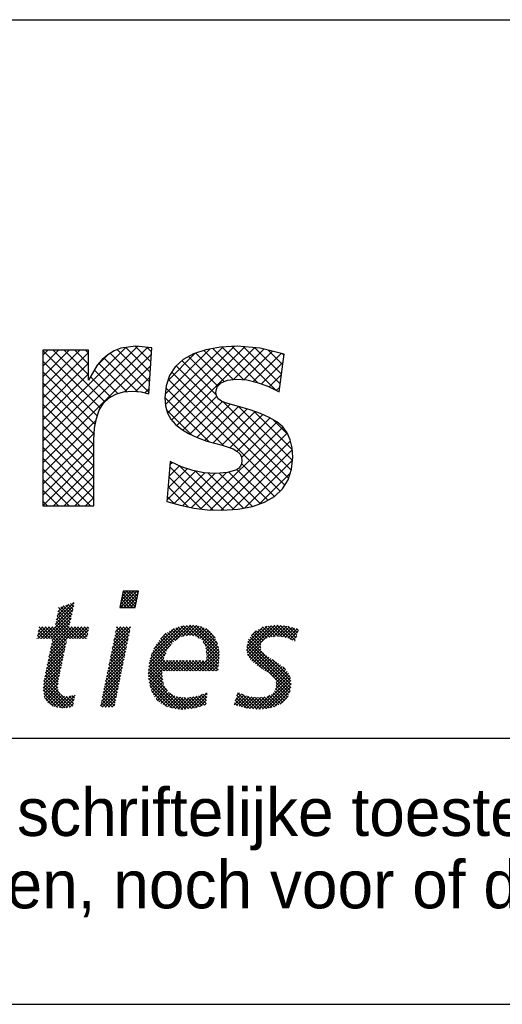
# Model space of a CAD drawing. Header units: millimetres. Extents: x -3157 to 118900, y 0 to 413637.
# Tile 19 of 25: x 105896 to 107711, y 0 to 3700. Entities that reach past the tile are written whole.
import ezdxf

# ---------------------------------------------------------------- set-up
doc = ezdxf.new("R2010")
doc.units = ezdxf.units.MM
doc.header["$LTSCALE"] = 100
doc.layers.get('0').update_dxf_attribs({"linetype": 'CONTINUOUS'})
for name, color, linetype in [('00KAD025', 2, 'CONTINUOUS'), ('00KAD070', 5, 'CONTINUOUS'), ('7', 7, 'CONTINUOUS'), ('BL$4----', 7, 'CONTINUOUS')]:
    doc.layers.add(name, color=color, linetype=linetype)
doc.styles.add('BURO-018', font='BUROFONT.shx', dxfattribs={"height": 180})
doc.styles.add('BURO-025', font='BUROFONT.shx', dxfattribs={"height": 250})
doc.styles.add('BURO-035', font='BUROFONT.shx', dxfattribs={"height": 350})
doc.styles.add('BURO-050', font='BUROFONT.shx', dxfattribs={"height": 500})

# ---------------------------------------------------------------- blocks, each defined once
blk = doc.blocks.new('*X0')
at = {"color": 0}
for p, q in [((71.64, -45.1), (73.47, -43.27)), ((71.66, -45.53), (73.92, -43.27)), ((71.76, -44.54), (73.02, -43.27)), ((71.87, -43.98), (72.57, -43.27)), ((71.98, -43.41), (72.12, -43.27)), ((73.79, -45.05), (72.01, -43.27)), ((72.11, -45.53), (74.09, -43.55)), ((73.86, -44.68), (72.46, -43.27)), ((73.94, -44.3), (72.91, -43.27)), ((74.01, -43.93), (73.36, -43.27)), ((74.09, -43.56), (73.81, -43.27)), ((62.76, -47.25), (65.17, -44.84)), ((65.25, -45.04), (65.08, -44.87)), ((72.47, -45.53), (71.71, -44.77)), ((72.92, -45.53), (71.78, -44.39)), ((73.37, -45.53), (71.86, -44.02)), ((73.71, -45.42), (71.94, -43.65)), ((72.56, -45.53), (73.98, -44.11)), ((73.01, -45.53), (73.86, -44.68)), ((61.1, -49.8), (65.07, -45.84)), ((62.64, -47.82), (65.2, -45.26)), ((62.87, -46.69), (64.5, -45.06)), ((64.59, -47.98), (62.95, -46.33)), ((62.99, -46.12), (63.83, -45.28)), ((64.67, -47.61), (63.02, -45.96)), ((64.76, -47.24), (63.1, -45.59)), ((63.11, -45.55), (63.17, -45.49)), ((64.84, -46.88), (63.38, -45.42)), ((64.92, -46.51), (63.72, -45.31)), ((65, -46.14), (64.06, -45.2)), ((65.08, -45.78), (64.4, -45.09)), ((65.17, -45.41), (64.74, -44.98)), ((71.58, -45.53), (71.56, -45.52)), ((72.03, -45.53), (71.63, -45.14)), ((73.45, -45.53), (73.75, -45.24)), ((61.55, -49.8), (64.94, -46.41)), ((62, -49.8), (64.81, -46.99)), ((62.2, -50.05), (64.68, -47.57)), ((65.07, -49.8), (62.72, -47.45)), ((65.52, -49.8), (62.79, -47.08)), ((65.97, -49.8), (62.87, -46.71)), ((60.15, -49.41), (61.36, -48.2)), ((60.21, -49.8), (61.81, -48.2)), ((61.03, -49.8), (60.23, -49.01)), ((60.27, -48.84), (60.91, -48.2)), ((61.48, -49.8), (60.31, -48.64)), ((60.38, -48.28), (60.46, -48.2)), ((61.93, -49.8), (60.39, -48.26)), ((60.65, -49.8), (62.26, -48.2)), ((63.93, -51.36), (60.77, -48.2)), ((64.01, -50.99), (61.22, -48.2)), ((64.09, -50.62), (61.67, -48.2)), ((61.74, -52.31), (65.85, -48.2)), ((61.85, -51.75), (65.4, -48.2)), ((61.97, -51.18), (64.95, -48.2)), ((62.09, -50.62), (64.55, -48.15)), ((64.17, -50.25), (62.12, -48.2)), ((64.25, -49.88), (62.56, -48.19)), ((64.62, -49.8), (62.64, -47.82)), ((64.7, -49.8), (66.3, -48.2)), ((66.42, -49.8), (64.82, -48.2)), ((65.14, -49.8), (66.75, -48.2)), ((66.87, -49.8), (65.26, -48.2)), ((65.59, -49.8), (67.19, -48.2)), ((67.04, -49.53), (65.71, -48.2)), ((66.04, -49.8), (67.22, -48.62)), ((67.11, -49.15), (66.16, -48.2)), ((67.19, -48.78), (66.61, -48.2)), ((67.27, -48.41), (67.06, -48.2)), ((70.51, -51.17), (72.94, -48.74)), ((70.63, -50.61), (73.03, -48.2)), ((70.74, -50.04), (72.58, -48.2)), ((70.86, -49.48), (72.13, -48.2)), ((72.57, -50.57), (70.97, -48.96)), ((70.98, -48.91), (71.68, -48.2)), ((72.65, -50.2), (71.04, -48.59)), ((71.09, -48.34), (71.24, -48.2)), ((72.72, -49.82), (71.12, -48.22)), ((72.8, -49.45), (71.55, -48.2)), ((72.88, -49.08), (72, -48.2)), ((72.95, -48.7), (72.45, -48.2)), ((73.03, -48.33), (72.9, -48.2)), ((75.62, -53.24), (80.87, -48)), ((75.77, -52.64), (80.37, -48.05)), ((75.95, -52.02), (79.78, -48.18)), ((76.29, -51.22), (79.09, -48.43)), ((79.26, -50.07), (78.16, -48.97)), ((79.53, -49.89), (78.44, -48.8)), ((79.79, -49.71), (78.71, -48.63)), ((80.09, -49.55), (79, -48.46)), ((79.21, -50.11), (81.37, -47.95)), ((80.46, -49.48), (79.33, -48.35)), ((80.84, -49.41), (79.66, -48.23)), ((81.24, -49.36), (79.99, -48.11)), ((80.24, -49.53), (81.78, -47.98)), ((81.78, -49.45), (80.38, -48.05)), ((82.54, -49.76), (80.78, -48.01)), ((80.8, -49.42), (82.2, -48.02)), ((85.34, -52.11), (81.19, -47.97)), ((81.29, -49.37), (82.56, -48.11)), ((85.3, -51.62), (81.65, -47.97)), ((81.68, -49.43), (82.91, -48.21)), ((82.06, -49.5), (83.23, -48.33)), ((85.23, -51.1), (82.14, -48.01)), ((82.37, -49.64), (83.53, -48.48)), ((82.63, -49.83), (83.82, -48.64)), ((85.09, -50.52), (82.73, -48.16)), ((82.9, -50.01), (84.05, -48.86)), ((84.76, -49.73), (83.47, -48.45)), ((89.12, -51.42), (92.5, -48.04)), ((89.15, -50.94), (91.98, -48.11)), ((89.2, -51.79), (93.02, -47.97)), ((89.27, -50.37), (91.42, -48.22)), ((89.28, -52.16), (93.47, -47.97)), ((89.79, -49.41), (90.43, -48.77)), ((91.41, -50.1), (90.2, -48.89)), ((91.63, -49.88), (90.49, -48.73)), ((91.96, -49.75), (90.78, -48.57)), ((92.28, -49.62), (91.07, -48.41)), ((92.67, -49.57), (91.36, -48.25)), ((93.08, -49.53), (91.7, -48.15)), ((93.53, -49.52), (92.1, -48.1)), ((92.26, -49.63), (93.87, -48.01)), ((94.05, -49.6), (92.5, -48.04)), ((92.78, -49.56), (94.28, -48.05)), ((94.58, -49.68), (92.89, -47.99)), ((93.28, -49.51), (94.69, -48.09)), ((95.35, -50), (93.31, -47.96)), ((93.69, -49.55), (95.05, -48.18)), ((95.84, -50.04), (93.81, -48.01)), ((94.08, -49.6), (95.41, -48.28)), ((95.96, -49.71), (94.31, -48.06)), ((94.47, -49.66), (95.76, -48.37)), ((94.81, -49.77), (96.11, -48.47)), ((96.07, -49.37), (94.82, -48.12)), ((95.13, -49.91), (96.28, -48.75)), ((96.18, -49.04), (95.43, -48.28)), ((96.3, -48.7), (96.04, -48.45)), ((60.13, -49.8), (60.08, -49.75)), ((60.58, -49.8), (60.16, -49.38)), ((61.62, -52.88), (64.15, -50.35)), ((63.86, -51.73), (62.2, -50.07)), ((66.49, -49.8), (67.11, -49.19)), ((66.94, -49.8), (66.99, -49.75)), ((70.28, -52.3), (72.72, -49.87)), ((70.4, -51.74), (72.83, -49.3)), ((72.34, -51.69), (70.74, -50.08)), ((72.42, -51.32), (70.81, -49.71)), ((72.5, -50.94), (70.89, -49.34)), ((78.04, -51.55), (76.84, -50.35)), ((78.2, -51.26), (77.02, -50.08)), ((77.18, -49.89), (77.99, -49.08)), ((78.4, -51.01), (77.23, -49.84)), ((78.59, -50.75), (77.45, -49.61)), ((78.79, -50.5), (77.67, -49.38)), ((78.99, -50.26), (77.89, -49.16)), ((83.08, -50.28), (84.29, -49.07)), ((85.33, -52.55), (83.11, -50.33)), ((83.24, -50.57), (84.48, -49.33)), ((83.39, -50.86), (84.66, -49.59)), ((83.47, -51.24), (84.82, -49.88)), ((83.53, -51.63), (84.96, -50.19)), ((95.27, -56.21), (89.3, -50.24)), ((95.25, -55.73), (89.4, -49.89)), ((91.07, -51.11), (89.6, -49.64)), ((91.09, -50.68), (89.8, -49.39)), ((91.18, -50.32), (90, -49.14)), ((95.44, -50.04), (96.05, -49.43)), ((95.76, -50.17), (95.82, -50.11)), ((61.39, -54.01), (63.91, -51.49)), ((61.5, -53.44), (64.03, -50.92)), ((63.54, -53.22), (61.89, -51.56)), ((63.62, -52.85), (61.97, -51.19)), ((63.7, -52.47), (62.04, -50.82)), ((63.78, -52.1), (62.12, -50.45)), ((69.93, -54), (72.37, -51.56)), ((70.05, -53.43), (72.49, -50.99)), ((70.16, -52.87), (72.6, -50.43)), ((72.04, -53.18), (70.43, -51.57)), ((72.12, -52.81), (70.51, -51.2)), ((72.19, -52.44), (70.58, -50.83)), ((72.27, -52.06), (70.66, -50.45)), ((75.56, -53.75), (78.68, -50.64)), ((79, -54.3), (76.18, -51.49)), ((77.67, -52.53), (76.32, -51.17)), ((77.8, -52.2), (76.48, -50.88)), ((77.92, -51.88), (76.66, -50.61)), ((82.2, -54.3), (85.26, -51.24)), ((82.65, -54.3), (85.3, -51.65)), ((85.29, -52.96), (83.45, -51.12)), ((85.24, -53.36), (83.53, -51.65)), ((83.56, -52.49), (85.17, -50.88)), ((83.58, -52.02), (85.09, -50.51)), ((95.07, -57.35), (89.12, -51.4)), ((95.17, -57), (89.14, -50.97)), ((95.23, -56.62), (89.22, -50.61)), ((89.46, -52.43), (91.05, -50.84)), ((89.63, -52.7), (91.11, -51.22)), ((89.84, -52.95), (91.24, -51.55)), ((61.15, -55.14), (63.67, -52.63)), ((61.27, -54.57), (63.79, -52.06)), ((63.23, -54.7), (61.58, -53.05)), ((63.31, -54.33), (61.66, -52.68)), ((63.39, -53.96), (61.74, -52.31)), ((63.47, -53.59), (61.81, -51.94)), ((69.7, -55.13), (72.14, -52.68)), ((69.82, -54.56), (72.26, -52.12)), ((71.74, -54.68), (70.12, -53.06)), ((71.81, -54.3), (70.2, -52.69)), ((71.89, -53.93), (70.28, -52.32)), ((71.97, -53.56), (70.35, -51.94)), ((75.5, -54.72), (77.67, -52.55)), ((75.53, -54.24), (77.94, -51.82)), ((75.53, -55.13), (77.81, -52.85)), ((75.57, -55.54), (78.26, -52.86)), ((75.63, -55.94), (78.7, -52.86)), ((77.44, -54.54), (75.73, -52.83)), ((77.65, -54.3), (75.82, -52.47)), ((78.1, -54.3), (75.91, -52.11)), ((78.55, -54.3), (76.05, -51.8)), ((77.71, -54.3), (79.15, -52.86)), ((79.45, -54.3), (78, -52.85)), ((78.16, -54.3), (79.6, -52.86)), ((79.89, -54.3), (78.45, -52.86)), ((78.61, -54.3), (80.04, -52.86)), ((80.34, -54.3), (78.9, -52.86)), ((79.06, -54.3), (80.49, -52.86)), ((80.79, -54.3), (79.35, -52.86)), ((79.5, -54.3), (80.94, -52.87)), ((81.24, -54.3), (79.8, -52.86)), ((79.95, -54.3), (81.39, -52.87)), ((81.69, -54.3), (80.25, -52.86)), ((80.4, -54.3), (81.83, -52.87)), ((82.14, -54.3), (80.7, -52.87)), ((80.85, -54.3), (82.28, -52.87)), ((82.59, -54.3), (81.16, -52.87)), ((81.3, -54.3), (82.73, -52.87)), ((83.04, -54.3), (81.61, -52.87)), ((81.75, -54.3), (83.17, -52.88)), ((83.49, -54.3), (82.06, -52.87)), ((83.94, -54.3), (82.51, -52.87)), ((84.38, -54.3), (82.96, -52.88)), ((83.1, -54.3), (85.33, -52.07)), ((84.83, -54.3), (83.41, -52.88)), ((83.55, -54.3), (85.33, -52.52)), ((85.16, -54.18), (83.55, -52.57)), ((85.2, -53.77), (83.59, -52.16)), ((83.99, -54.3), (85.28, -53.02)), ((91.3, -54.03), (89.23, -51.96)), ((90.09, -53.14), (91.44, -51.79)), ((90.34, -53.34), (91.65, -52.03)), ((90.6, -53.53), (91.9, -52.23)), ((90.86, -53.72), (92.18, -52.41)), ((91.12, -53.91), (92.45, -52.58)), ((91.39, -54.09), (92.72, -52.76)), ((91.66, -54.27), (93, -52.93)), ((91.94, -54.43), (93.27, -53.1)), ((95.17, -55.21), (92.71, -52.74)), ((60.95, -56.69), (63.31, -54.33)), ((61, -56.19), (63.43, -53.76)), ((61.05, -55.69), (63.55, -53.19)), ((63.03, -55.84), (61.35, -54.17)), ((63.08, -55.45), (61.43, -53.8)), ((63.15, -55.07), (61.51, -53.43)), ((69.35, -56.82), (71.8, -54.37)), ((69.47, -56.26), (71.91, -53.81)), ((69.58, -55.69), (72.03, -53.25)), ((71.51, -55.8), (69.89, -54.18)), ((71.59, -55.42), (69.97, -53.81)), ((71.66, -55.05), (70.05, -53.43)), ((78.15, -57.04), (75.51, -54.41)), ((77.6, -56.05), (75.54, -53.99)), ((77.52, -55.52), (75.58, -53.58)), ((77.44, -54.99), (75.64, -53.19)), ((84.44, -54.3), (85.23, -53.52)), ((84.89, -54.3), (85.18, -54.02)), ((92.23, -54.6), (93.55, -53.28)), ((92.47, -54.81), (93.8, -53.47)), ((92.71, -55.01), (94.06, -53.67)), ((92.91, -55.26), (94.31, -53.86)), ((93.1, -55.53), (94.51, -54.11)), ((93.19, -55.88), (94.72, -54.36)), ((94.49, -54.08), (94.15, -53.73)), ((60.98, -57.11), (63.19, -54.9)), ((61.04, -57.5), (63.08, -55.46)), ((64.71, -59.32), (61.05, -55.66)), ((63.29, -57.45), (61.12, -55.29)), ((62.97, -56.69), (61.2, -54.91)), ((62.98, -56.24), (61.28, -54.54)), ((69.12, -57.95), (71.57, -55.5)), ((69.23, -57.39), (71.68, -54.94)), ((71.21, -57.29), (69.59, -55.67)), ((71.28, -56.91), (69.66, -55.3)), ((71.36, -56.54), (69.74, -54.92)), ((71.43, -56.17), (69.82, -54.55)), ((80.28, -59.63), (75.51, -54.86)), ((79.8, -59.6), (75.55, -55.35)), ((79.31, -59.55), (75.61, -55.85)), ((75.71, -56.3), (77.44, -54.57)), ((75.79, -56.66), (77.45, -55.01)), ((75.91, -56.99), (77.5, -55.4)), ((76.06, -57.3), (77.56, -55.79)), ((90.81, -59.61), (95.18, -55.24)), ((91.3, -59.57), (95.23, -55.63)), ((93.09, -56.88), (95.04, -54.93)), ((93.22, -56.3), (94.9, -54.62)), ((63.46, -59.42), (60.94, -56.9)), ((63.92, -59.43), (60.97, -56.48)), ((64.32, -59.38), (61.01, -56.07)), ((61.1, -57.89), (63.01, -55.98)), ((61.25, -58.19), (62.94, -56.5)), ((61.42, -58.46), (63.01, -56.88)), ((61.6, -58.73), (63.13, -57.21)), ((68.89, -59.08), (71.34, -56.63)), ((69, -58.52), (71.46, -56.06)), ((69.09, -59.33), (71.23, -57.19)), ((70.9, -58.78), (69.28, -57.16)), ((70.98, -58.41), (69.36, -56.79)), ((71.06, -58.03), (69.43, -56.41)), ((71.13, -57.66), (69.51, -56.04)), ((78.74, -59.43), (75.74, -56.43)), ((78.09, -59.23), (75.97, -57.11)), ((76.2, -57.61), (77.62, -56.19)), ((76.38, -57.88), (77.78, -56.47)), ((76.57, -58.14), (77.96, -56.75)), ((76.77, -58.39), (78.13, -57.02)), ((91.78, -59.54), (95.28, -56.03)), ((92.33, -59.43), (95.24, -56.52)), ((92.95, -59.27), (95.15, -57.07)), ((94.37, -58.45), (92.98, -57.06)), ((94.59, -58.22), (93.12, -56.75)), ((94.77, -57.95), (93.2, -56.38)), ((94.94, -57.67), (93.21, -55.94)), ((62.94, -59.34), (61.03, -57.43)), ((62.32, -59.17), (61.11, -57.96)), ((61.86, -58.92), (63.31, -57.48)), ((62.15, -59.08), (63.57, -57.67)), ((62.44, -59.24), (63.89, -57.79)), ((62.81, -59.33), (64.28, -57.85)), ((63.2, -59.38), (64.82, -57.76)), ((65.04, -59.2), (63.38, -57.54)), ((63.59, -59.44), (65.37, -57.66)), ((64.07, -59.41), (65.25, -58.23)), ((65.12, -58.83), (64.13, -57.84)), ((65.2, -58.46), (64.54, -57.81)), ((65.28, -58.09), (64.92, -57.74)), ((65.36, -57.73), (65.28, -57.65)), ((70.11, -59.33), (69.05, -58.28)), ((70.56, -59.33), (69.13, -57.9)), ((70.83, -59.15), (69.21, -57.53)), ((69.53, -59.33), (71.11, -57.75)), ((69.98, -59.33), (71, -58.32)), ((76.91, -58.5), (76.62, -58.21)), ((77.02, -58.59), (78.34, -57.27)), ((77.26, -58.79), (78.62, -57.44)), ((77.54, -58.96), (78.9, -57.6)), ((77.84, -59.11), (79.18, -57.77)), ((78.14, -59.26), (79.53, -57.87)), ((80.69, -59.59), (78.42, -57.32)), ((78.49, -59.36), (79.92, -57.93)), ((78.84, -59.46), (80.31, -57.98)), ((79.2, -59.54), (80.71, -58.03)), ((81.09, -59.54), (79.4, -57.85)), ((79.61, -59.58), (81.23, -57.96)), ((81.5, -59.5), (79.93, -57.93)), ((80.02, -59.62), (81.75, -57.89)), ((81.9, -59.44), (80.45, -58)), ((80.48, -59.61), (82.29, -57.8)), ((82.25, -59.35), (80.91, -58.01)), ((80.99, -59.55), (83.02, -57.52)), ((82.6, -59.25), (81.3, -57.95)), ((81.49, -59.5), (83.67, -57.32)), ((82.95, -59.15), (81.7, -57.9)), ((82.03, -59.41), (83.62, -57.82)), ((83.3, -59.06), (82.09, -57.85)), ((83.52, -58.82), (82.44, -57.74)), ((82.65, -59.24), (83.57, -58.32)), ((83.56, -58.41), (82.76, -57.62)), ((83.6, -58.01), (83.09, -57.5)), ((83.64, -57.6), (83.42, -57.37)), ((87.39, -58.99), (88.76, -57.62)), ((87.54, -58.39), (88.45, -57.48)), ((88.48, -59.29), (87.55, -58.36)), ((89.08, -59.44), (87.65, -58.02)), ((87.74, -57.74), (88.13, -57.35)), ((87.74, -59.08), (89.08, -57.75)), ((89.58, -59.49), (87.76, -57.68)), ((90.08, -59.54), (87.87, -57.33)), ((88.09, -59.18), (89.44, -57.84)), ((88.44, -59.28), (89.83, -57.89)), ((90.58, -59.59), (88.48, -57.5)), ((88.79, -59.38), (90.23, -57.95)), ((89.17, -59.45), (90.62, -58)), ((91.02, -59.59), (89.24, -57.81)), ((89.58, -59.49), (91.11, -57.96)), ((91.44, -59.56), (89.76, -57.88)), ((89.99, -59.53), (91.62, -57.9)), ((91.85, -59.53), (90.28, -57.96)), ((90.39, -59.58), (92.32, -57.65)), ((92.23, -59.45), (90.78, -58)), ((92.61, -59.38), (91.18, -57.95)), ((92.95, -59.27), (91.58, -57.91)), ((93.27, -59.14), (91.95, -57.82)), ((93.58, -59.01), (92.25, -57.68)), ((93.86, -58.84), (92.56, -57.54)), ((94.14, -58.67), (92.78, -57.31)), ((93.77, -58.9), (94.86, -57.8)), ((64.59, -59.34), (65.13, -58.8)), ((69.21, -59.33), (68.9, -59.02)), ((69.66, -59.33), (68.98, -58.65)), ((70.43, -59.33), (70.88, -58.88)), ((83.27, -59.06), (83.52, -58.82)), ((87.85, -59.11), (87.44, -58.71))]:
    blk.add_line(p, q, dxfattribs=at)
blk = doc.blocks.new('KUIJPERSKLEUR')
at = {"color": 1}
blk.add_line((-185, 37), (-10, 37), dxfattribs=at)
at = {"color": 170}
for p, q in [((-129.174, 21.156), (-125.606, 24.725)), ((-129.174, 20.752), (-125.241, 24.685)), ((-129.174, 21.56), (-126.053, 24.681)), ((-129.174, 23.177), (-127.775, 24.576)), ((-129.174, 23.581), (-128.179, 24.576)), ((-129.174, 23.985), (-128.583, 24.576)), ((-129.174, 24.389), (-128.987, 24.576)), ((-127.004, 22.399), (-129.174, 24.569)), ((-129.174, 22.772), (-127.452, 24.494)), ((-129.174, 20.348), (-125.089, 24.433)), ((-126.837, 22.636), (-128.777, 24.576)), ((-127.452, 23.655), (-128.372, 24.576)), ((-127.452, 24.06), (-127.968, 24.576)), ((-127.452, 24.464), (-127.564, 24.576)), ((-125.176, 22.996), (-126.643, 24.463)), ((-125.153, 23.377), (-126.377, 24.601)), ((-125.13, 23.758), (-126.053, 24.681)), ((-125.107, 24.139), (-125.699, 24.731)), ((-125.084, 24.52), (-125.25, 24.686)), ((-124.568, 22.934), (-122.875, 24.626)), ((-124.562, 22.536), (-122.397, 24.7)), ((-124.477, 22.216), (-121.967, 24.726)), ((-124.471, 23.435), (-123.437, 24.469)), ((-124.332, 21.957), (-121.581, 24.708)), ((-124.137, 21.748), (-121.211, 24.674)), ((-122.352, 23.405), (-123.421, 24.474)), ((-122.019, 23.476), (-123.116, 24.573)), ((-121.609, 23.47), (-122.782, 24.643)), ((-121.102, 23.367), (-122.433, 24.698)), ((-120.409, 23.078), (-122.052, 24.721)), ((-122.003, 23.477), (-120.86, 24.621)), ((-120.247, 23.32), (-121.64, 24.713)), ((-121.607, 23.47), (-120.536, 24.541)), ((-121.266, 23.407), (-120.212, 24.46)), ((-120.199, 23.677), (-121.195, 24.673)), ((-120.152, 24.033), (-120.7, 24.581)), ((-120.104, 24.389), (-120.162, 24.448)), ((-127.123, 22.114), (-129.174, 24.165)), ((-129.174, 22.368), (-127.452, 24.09)), ((-127.118, 24.02), (-126.732, 24.406)), ((-126.015, 23.027), (-127.068, 24.079)), ((-125.613, 23.029), (-126.872, 24.288)), ((-122.645, 22.889), (-123.942, 24.187)), ((-122.584, 23.232), (-123.694, 24.342)), ((-120.954, 23.315), (-120.138, 24.13)), ((-127.198, 21.785), (-129.174, 23.761)), ((-129.174, 21.964), (-127.452, 23.686)), ((-126.349, 22.956), (-127.229, 23.836)), ((-126.097, 23.02), (-125.115, 24.003)), ((-120.072, 19.508), (-124.323, 23.76)), ((-119.928, 19.769), (-124.154, 23.994)), ((-127.237, 21.419), (-129.174, 23.357)), ((-126.62, 22.823), (-127.378, 23.582)), ((-125.68, 23.034), (-125.141, 23.572)), ((-120.25, 19.283), (-124.454, 23.486)), ((-120.661, 23.204), (-120.201, 23.663)), ((-127.249, 21.028), (-129.174, 22.953)), ((-125.331, 22.979), (-125.167, 23.142)), ((-122.362, 20.99), (-124.54, 23.168)), ((-120.391, 23.069), (-120.264, 23.196)), ((-122.911, 21.135), (-124.582, 22.806)), ((-123.905, 21.576), (-122.632, 22.849)), ((-123.649, 21.428), (-122.421, 22.656)), ((-119.829, 20.073), (-122.405, 22.649)), ((-127.249, 20.624), (-129.174, 22.549)), ((-123.572, 21.392), (-124.512, 22.332)), ((-123.374, 21.299), (-122.121, 22.552)), ((-123.08, 21.188), (-121.809, 22.46)), ((-122.766, 21.099), (-121.494, 22.37)), ((-122.443, 21.017), (-121.188, 22.273)), ((-119.784, 20.432), (-121.812, 22.46)), ((-119.792, 20.845), (-121.237, 22.289)), ((-127.249, 20.219), (-129.174, 22.145)), ((-129.174, 19.944), (-127.169, 21.949)), ((-122.143, 20.913), (-120.894, 22.163)), ((-121.867, 20.785), (-120.619, 22.033)), ((-121.7, 20.548), (-120.368, 21.88)), ((-119.958, 21.415), (-120.511, 21.968)), ((-127.249, 19.815), (-129.174, 21.741)), ((-129.174, 19.54), (-127.233, 21.481)), ((-123.228, 18.616), (-120.15, 21.694)), ((-122.86, 18.58), (-119.979, 21.461)), ((-127.249, 19.411), (-129.174, 21.336)), ((-122.47, 18.565), (-119.859, 21.176)), ((-129.174, 19.135), (-127.249, 21.061)), ((-127.249, 19.007), (-129.174, 20.932)), ((-122.041, 18.59), (-119.792, 20.84)), ((-129.174, 18.731), (-127.249, 20.656)), ((-127.374, 18.728), (-129.174, 20.528)), ((-124.39, 20.283), (-124.312, 20.36)), ((-121.574, 18.653), (-119.783, 20.445)), ((-127.778, 18.728), (-129.174, 20.124)), ((-128.773, 18.728), (-127.249, 20.252)), ((-124.499, 18.961), (-123.425, 20.036)), ((-124.463, 19.402), (-123.738, 20.126)), ((-124.426, 19.842), (-124.034, 20.234)), ((-122.777, 18.577), (-124.397, 20.196)), ((-122.366, 18.569), (-124.029, 20.232)), ((-121.986, 18.594), (-123.429, 20.036)), ((-120.994, 18.814), (-122.176, 19.996)), ((-120.715, 18.939), (-121.876, 20.1)), ((-120.46, 19.088), (-121.695, 20.323)), ((-128.182, 18.728), (-129.174, 19.72)), ((-128.369, 18.728), (-127.249, 19.848)), ((-123.22, 18.615), (-124.428, 19.823)), ((-124.238, 18.818), (-123.085, 19.971)), ((-123.916, 18.736), (-122.704, 19.948)), ((-123.581, 18.667), (-122.272, 19.976)), ((-121.63, 18.642), (-122.952, 19.963)), ((-121.292, 18.708), (-122.54, 19.956)), ((-121.018, 18.806), (-119.867, 19.956)), ((-128.586, 18.728), (-129.174, 19.316)), ((-127.965, 18.728), (-127.249, 19.444)), ((-123.7, 18.691), (-124.459, 19.45)), ((-128.99, 18.728), (-129.174, 18.912)), ((-127.561, 18.728), (-127.249, 19.04)), ((-124.229, 18.815), (-124.49, 19.077))]:
    blk.add_line(p, q, dxfattribs=at)
at = {"layer": '7', "color": 170, "linetype": 'Continuous'}
for p, q in [((-129.174, 24.576), (-129.174, 18.728)), ((-127.452, 24.576), (-129.174, 24.576)), ((-127.452, 23.456), (-127.452, 24.576)), ((-126.489, 24.556), (-126.725, 24.412)), ((-126.241, 24.654), (-126.489, 24.556)), ((-125.684, 24.733), (-126.241, 24.654)), ((-125.075, 24.668), (-125.684, 24.733)), ((-125.18, 22.939), (-125.075, 24.668)), ((-123.51, 24.445), (-123.896, 24.229)), ((-123.045, 24.596), (-123.51, 24.445)), ((-122.495, 24.694), (-123.045, 24.596)), ((-121.859, 24.733), (-122.495, 24.694)), ((-120.995, 24.654), (-121.859, 24.733)), ((-120.098, 24.432), (-120.995, 24.654)), ((-120.288, 23.017), (-120.098, 24.432)), ((-126.935, 24.235), (-127.125, 24.013)), ((-126.725, 24.412), (-126.935, 24.235)), ((-123.896, 24.229), (-124.191, 23.96)), ((-127.125, 24.013), (-127.452, 23.456)), ((-124.191, 23.96), (-124.407, 23.633)), ((-124.407, 23.633), (-124.531, 23.247)), ((-122.613, 23.201), (-122.469, 23.358)), ((-122.469, 23.358), (-122.226, 23.456)), ((-122.226, 23.456), (-121.886, 23.489)), ((-121.886, 23.489), (-121.506, 23.463)), ((-121.506, 23.463), (-121.113, 23.371)), ((-121.113, 23.371), (-120.707, 23.227)), ((-126.431, 22.932), (-126.136, 23.017)), ((-126.136, 23.017), (-125.802, 23.044)), ((-125.802, 23.044), (-125.474, 23.017)), ((-125.474, 23.017), (-125.18, 22.939)), ((-124.531, 23.247), (-124.584, 22.795)), ((-122.665, 22.985), (-122.613, 23.201)), ((-122.639, 22.86), (-122.665, 22.985)), ((-120.707, 23.227), (-120.288, 23.017)), ((-127.046, 22.33), (-126.889, 22.585)), ((-126.889, 22.585), (-126.679, 22.788)), ((-126.679, 22.788), (-126.431, 22.932)), ((-124.584, 22.795), (-124.557, 22.487)), ((-122.573, 22.749), (-122.639, 22.86)), ((-122.456, 22.67), (-122.573, 22.749)), ((-122.298, 22.605), (-122.456, 22.67)), ((-121.905, 22.487), (-122.298, 22.605)), ((-127.157, 22.015), (-127.046, 22.33)), ((-124.557, 22.487), (-124.479, 22.218)), ((-124.479, 22.218), (-124.355, 21.983)), ((-121.375, 22.336), (-121.905, 22.487)), ((-120.989, 22.205), (-121.375, 22.336)), ((-120.655, 22.055), (-120.989, 22.205)), ((-127.223, 21.649), (-127.157, 22.015)), ((-124.355, 21.983), (-124.184, 21.786)), ((-120.373, 21.884), (-120.655, 22.055)), ((-120.15, 21.695), (-120.373, 21.884)), ((-127.249, 21.216), (-127.223, 21.649)), ((-124.184, 21.786), (-123.962, 21.61)), ((-123.962, 21.61), (-123.687, 21.446)), ((-119.987, 21.479), (-120.15, 21.695)), ((-119.869, 21.216), (-119.987, 21.479)), ((-127.249, 18.728), (-127.249, 21.216)), ((-123.687, 21.446), (-123.366, 21.295)), ((-123.366, 21.295), (-122.999, 21.157)), ((-122.999, 21.157), (-122.429, 21.013)), ((-119.797, 20.909), (-119.869, 21.216)), ((-122.429, 21.013), (-122.017, 20.869)), ((-122.017, 20.869), (-121.873, 20.791)), ((-121.873, 20.791), (-121.768, 20.686)), ((-119.771, 20.562), (-119.797, 20.909)), ((-124.381, 20.392), (-124.505, 18.892)), ((-123.962, 20.202), (-124.381, 20.392)), ((-121.768, 20.686), (-121.703, 20.568)), ((-121.703, 20.568), (-121.683, 20.424)), ((-121.683, 20.424), (-121.696, 20.313)), ((-119.817, 20.11), (-119.771, 20.562)), ((-123.536, 20.058), (-123.962, 20.202)), ((-123.104, 19.972), (-123.536, 20.058)), ((-121.925, 20.07), (-122.233, 19.979)), ((-121.814, 20.136), (-121.925, 20.07)), ((-121.742, 20.221), (-121.814, 20.136)), ((-121.696, 20.313), (-121.742, 20.221)), ((-119.947, 19.71), (-119.817, 20.11)), ((-122.665, 19.946), (-123.104, 19.972)), ((-122.233, 19.979), (-122.665, 19.946)), ((-120.157, 19.37), (-119.947, 19.71)), ((-120.458, 19.088), (-120.157, 19.37)), ((-124.505, 18.892), (-124.008, 18.754)), ((-121.29, 18.708), (-120.831, 18.872)), ((-120.831, 18.872), (-120.458, 19.088)), ((-129.174, 18.728), (-127.249, 18.728)), ((-124.008, 18.754), (-123.497, 18.649)), ((-123.497, 18.649), (-122.973, 18.584)), ((-122.973, 18.584), (-122.442, 18.564)), ((-122.442, 18.564), (-121.827, 18.604)), ((-121.827, 18.604), (-121.29, 18.708))]:
    blk.add_line(p, q, dxfattribs=at)
blk.add_lwpolyline([(-125.697, 14.908), (-125.573, 15.522), (-126.152, 15.522), (-126.276, 14.908), (-125.697, 14.908)], dxfattribs=at)
at = {"color": 170, "xscale": 0.271494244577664, "yscale": 0.271494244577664, "zscale": 0.271494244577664}
blk.add_blockref('*X0', (-145.703, 27.27), dxfattribs=at)
at = {"color": 1, "style": 'BURO-018'}
for s, p in [('Deze tekening blijft eigendom en mag zonder onze schriftelijke toestemming niet', (-185, 6.326)), ('gekopieerd of aan derden ter inzage worden gegeven, noch voor of door derden worden gebruikt', (-185, 3.607))]:
    blk.add_text(s, height=1.8, dxfattribs=at).set_placement(p)
at = {"color": 150, "style": 'BURO-025'}
for tag, p in [('TKSCHAAL', (-167, 67)), ('TKBLADNR', (-124, 67)), ('TKDATCREAT', (-81, 67)), ('TKDATA', (-30, 67)), ('TKINIT', (-30, 58)), ('PRPRLEID', (-30, 49)), ('PRGRLEID', (-30, 40))]:
    blk.add_attdef(tag, p, '', height=2.5, dxfattribs=at)
at = {"color": 3, "style": 'BURO-035'}
for tag, p in [('PROMSCHR', (-177, 55)), ('TK1OMSCHR', (-177, 42))]:
    blk.add_attdef(tag, p, '', height=3.5, dxfattribs=at)
at = {"color": 1, "style": 'BURO-025'}
blk.add_attdef('TKFILE', (-4, 40), '', height=2.5, rotation=90, dxfattribs=at)
blk.add_attdef('PRNAAM', (-30, 31.5), '', height=2.5, dxfattribs=at)
at = {"color": 4, "style": 'BURO-050'}
blk.add_attdef('TKTEKNR', (-48, 19), '', height=5, dxfattribs=at)

msp = doc.modelspace()

# ---------------------------------------------------------------- linework, layer by layer
at = {"layer": '00KAD025', "linetype": 'Continuous'}
msp.add_line((-3136, 0), (118900, 0), dxfattribs=at)
at = {"layer": '00KAD070', "linetype": 'Continuous'}
msp.add_line((-2136, 1000), (117900, 1000), dxfattribs=at)

# ---------------------------------------------------------------- block references
at = {"layer": 'BL$4----', "xscale": 100, "yscale": 100, "zscale": 100}
msp.add_blockref('KUIJPERSKLEUR', (118900, 0), dxfattribs=at)

doc.saveas('drawing.dxf')
